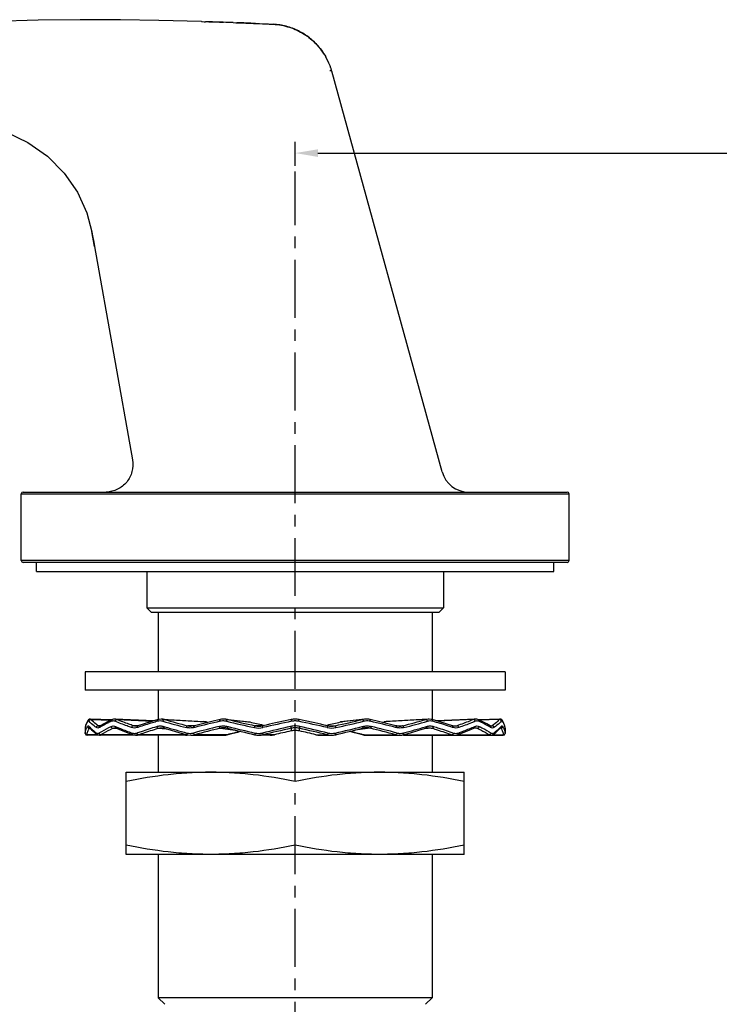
# Model space of a CAD drawing. Header units: millimetres. Extents: x 601 to 1195, y -13 to 407.
# Tile 11 of 18: x 868 to 945, y 154 to 262. Entities that reach past the tile are written whole.
import ezdxf

# ---------------------------------------------------------------- set-up
doc = ezdxf.new("R2010")
doc.units = ezdxf.units.MM
doc.header["$LTSCALE"] = 0.1
doc.linetypes.add('CENTERX2', pattern=[101.6, 63.5, -12.7, 12.7, -12.7])
doc.layers.add('CENTER', color=1, linetype='CENTERX2')
doc.layers.add('DIM', color=3, linetype='Continuous')
doc.styles.get("Standard").update_dxf_attribs({"font": 'arial_0.ttf'})
doc.dimstyles.new('ISO-25', dxfattribs={"dimtxt": 2.5, "dimasz": 2.5, "dimexe": 1.25, "dimexo": 0.625, "dimtad": 1, "dimtxsty": 'Standard', "dimcen": 2.5, "dimadec": 0, "dimazin": 0, "dimtfac": 1, "dimtmove": 0, "dimatfit": 3, "dimfxl": 1, "dimarcsym": 0})

# ---------------------------------------------------------------- blocks, each defined once
blk = doc.blocks.new('*D50')
at = {"layer": 'Defpoints', "color": 0, "transparency": 16777216}
for p in [(998.37, 247.3), (898.37, 245.29), (998.37, 203.08)]:
    blk.add_point(p, dxfattribs=at)
at = {"layer": 'DIM', "color": 0, "lineweight": -2, "transparency": 16777216}
for p, q in [((898.37, 245.91), (898.37, 248.55)), ((998.37, 203.71), (998.37, 248.55)), ((900.87, 247.3), (995.87, 247.3))]:
    blk.add_line(p, q, dxfattribs=at)
at = {"layer": 'DIM', "color": 0, "transparency": 16777216}
for points in [[(900.87, 247.72), (900.87, 246.88), (898.37, 247.3)], [(995.87, 247.72), (995.87, 246.88), (998.37, 247.3)]]:
    blk.add_solid(points, dxfattribs=at)
at = {"layer": 'DIM', "color": 0, "transparency": 16777216, "insert": (948.37, 249.2), "char_height": 2.5, "attachment_point": 5}
blk.add_mtext('100', dxfattribs=at)

msp = doc.modelspace()

# ---------------------------------------------------------------- linework, layer by layer
for p, q in [((879.244, 261.898), (874.823, 261.916)), ((883.43, 261.824), (879.244, 261.898)), ((888.112, 261.704), (883.43, 261.824)), ((888.056, 261.705), (888.056, 261.705)), ((888.112, 261.704), (888.916, 261.683)), ((888.112, 261.704), (888.174, 261.702)), ((888.174, 261.702), (888.411, 261.696)), ((888.411, 261.696), (888.565, 261.692)), ((888.916, 261.683), (889.445, 261.668)), ((889.445, 261.668), (890.093, 261.648)), ((890.093, 261.648), (890.522, 261.634)), ((891.583, 261.599), (891.995, 261.584)), ((894.026, 261.504), (894.894, 261.468)), ((894.894, 261.468), (895.209, 261.454)), ((901.717, 257.845), (901.716, 257.846)), ((902.28, 256.618), (902.281, 256.617)), ((902.369, 256.26), (902.369, 256.26)), ((914.47, 212.363), (902.369, 256.26)), ((876.388, 237.061), (876.098, 238.691)), ((876.302, 237.538), (876.388, 237.061)), ((876.388, 237.062), (880.546, 213.685)), ((868.369, 202.66), (868.369, 209.96)), ((868.369, 209.96), (928.369, 209.96)), ((868.569, 210.16), (928.169, 210.16)), ((928.369, 202.66), (928.369, 209.96)), ((928.369, 202.66), (868.369, 202.66)), ((928.169, 202.46), (868.569, 202.46)), ((870.019, 201.46), (870.019, 202.46)), ((926.719, 201.46), (926.719, 202.46)), ((870.019, 201.46), (926.719, 201.46)), ((882.119, 201.46), (882.119, 197.46)), ((914.619, 201.46), (914.619, 197.46)), ((882.119, 197.46), (882.619, 196.96)), ((882.119, 197.46), (914.619, 197.46)), ((914.619, 197.46), (914.119, 196.96)), ((914.119, 196.96), (882.619, 196.96)), ((883.369, 196.96), (883.369, 190.46)), ((913.369, 196.96), (913.369, 190.46)), ((875.369, 190.46), (875.369, 188.46)), ((921.369, 190.46), (875.369, 190.46)), ((921.369, 190.46), (921.369, 188.46)), ((921.369, 188.46), (875.369, 188.46)), ((883.369, 188.46), (883.369, 185.235)), ((913.369, 188.46), (913.369, 185.235)), ((875.421, 184.623), (875.375, 184.378)), ((875.536, 184.911), (875.42, 184.619)), ((875.535, 184.91), (875.534, 184.908)), ((875.69, 185.16), (875.536, 184.911)), ((875.825, 185.267), (875.823, 185.266)), ((878.283, 185.192), (875.925, 185.284)), ((875.999, 185.238), (878.199, 185.153)), ((877.049, 184.554), (876.802, 184.554)), ((876.944, 184.508), (876.943, 184.508)), ((877.006, 184.53), (877.006, 184.53)), ((882.895, 185.096), (878.652, 185.283)), ((878.844, 185.238), (882.788, 185.065)), ((881.164, 184.554), (880.631, 184.554)), ((880.903, 184.508), (880.903, 184.508)), ((883.788, 185.282), (888.352, 185.011)), ((883.97, 184.478), (884.082, 184.445)), ((884.044, 185.238), (888.609, 184.967)), ((887.337, 184.554), (886.599, 184.554)), ((886.969, 184.508), (886.969, 184.508)), ((888.457, 185), (888.351, 185.011)), ((888.608, 184.969), (888.457, 185)), ((888.807, 184.915), (888.608, 184.969)), ((888.625, 184.965), (888.609, 184.967)), ((888.609, 184.967), (888.624, 184.963)), ((890.764, 185.273), (893.198, 185.002)), ((890.972, 185.238), (890.77, 185.273)), ((890.972, 185.238), (893.401, 184.967)), ((890.972, 184.478), (891.034, 184.462)), ((893.195, 185.002), (893.401, 184.967)), ((894.833, 184.554), (893.988, 184.554)), ((895.202, 184.636), (894.833, 184.554)), ((894.851, 184.637), (895.028, 184.598)), ((901.904, 184.554), (901.536, 184.636)), ((901.71, 184.598), (901.886, 184.637)), ((901.904, 184.554), (902.75, 184.554)), ((905.766, 185.238), (903.337, 184.967)), ((903.337, 184.967), (903.539, 185.002)), ((905.968, 185.273), (903.54, 185.002)), ((905.703, 184.462), (905.766, 184.478)), ((905.971, 185.273), (905.766, 185.238)), ((905.976, 185.274), (905.971, 185.273)), ((907.491, 185.021), (906.569, 185.238)), ((908.113, 184.965), (907.931, 184.915)), ((908.277, 184.999), (908.113, 184.965)), ((908.113, 184.965), (908.129, 184.967)), ((908.113, 184.963), (908.129, 184.967)), ((912.694, 185.238), (908.129, 184.967)), ((908.386, 185.011), (908.277, 184.999)), ((912.951, 185.282), (908.386, 185.011)), ((909.401, 184.554), (910.138, 184.554)), ((909.769, 184.508), (909.769, 184.508)), ((912.656, 184.445), (912.768, 184.478)), ((912.95, 185.282), (912.694, 185.238)), ((914.108, 185.018), (913.369, 185.235)), ((918.085, 185.283), (913.842, 185.096)), ((917.894, 185.238), (913.95, 185.065)), ((915.573, 184.554), (916.107, 184.554)), ((915.837, 184.508), (915.835, 184.508)), ((918.087, 185.283), (918.086, 185.283)), ((918.852, 185.007), (918.383, 185.226)), ((920.812, 185.284), (918.455, 185.192)), ((920.739, 185.238), (918.539, 185.153)), ((919.689, 184.554), (919.936, 184.554)), ((919.732, 184.53), (919.732, 184.53)), ((919.795, 184.508), (919.794, 184.508)), ((920.813, 185.284), (920.813, 185.284)), ((920.891, 185.271), (920.813, 185.284)), ((921.203, 184.908), (921.047, 185.16)), ((875.37, 184.321), (875.369, 184.308)), ((875.369, 184.309), (875.369, 183.716)), ((875.369, 183.714), (875.373, 183.761)), ((875.374, 184.359), (875.37, 184.321)), ((875.374, 184.359), (875.375, 184.378)), ((875.569, 183.514), (875.573, 183.567)), ((886.342, 183.514), (875.569, 183.514)), ((876.744, 183.567), (875.573, 183.567)), ((875.835, 184.283), (875.907, 184.28)), ((875.853, 184.349), (875.853, 184.349)), ((875.886, 184.391), (875.89, 184.388)), ((876.381, 183.836), (876.69, 183.599)), ((876.69, 183.599), (876.691, 183.598)), ((880.595, 183.567), (877.103, 183.567)), ((878.397, 184.283), (878.873, 184.26)), ((878.639, 184.334), (878.64, 184.333)), ((879.316, 184.069), (879.971, 183.803)), ((879.971, 183.803), (880.573, 183.574)), ((886.571, 183.567), (881.199, 183.567)), ((883.368, 184.283), (884.236, 184.228)), ((883.369, 183.514), (883.369, 179.46)), ((883.782, 184.332), (883.782, 184.332)), ((885.734, 183.797), (886.563, 183.568)), ((886.342, 183.514), (886.372, 183.514)), ((886.372, 183.514), (886.588, 183.546)), ((886.588, 183.546), (886.619, 183.555)), ((886.968, 183.514), (890.519, 183.514)), ((887.373, 184.381), (887.284, 184.359)), ((890.916, 183.567), (887.365, 183.567)), ((890.148, 184.283), (891.796, 184.087)), ((890.821, 183.543), (890.928, 183.568)), ((890.927, 183.57), (890.916, 183.567)), ((890.928, 183.568), (890.916, 183.567)), ((893.924, 183.576), (893.962, 183.567)), ((895.643, 183.514), (894.41, 183.514)), ((896.092, 183.567), (894.859, 183.567)), ((897.92, 184.283), (897.92, 183.994)), ((898.817, 184.283), (898.817, 183.994)), ((900.646, 183.567), (901.879, 183.567)), ((901.095, 183.514), (902.328, 183.514)), ((902.776, 183.567), (902.814, 183.576)), ((906.589, 184.283), (904.941, 184.087)), ((905.822, 183.567), (905.81, 183.57)), ((905.81, 183.568), (905.926, 183.542)), ((905.81, 183.568), (905.822, 183.567)), ((905.822, 183.567), (909.373, 183.567)), ((906.219, 183.514), (909.769, 183.514)), ((909.454, 184.359), (909.365, 184.381)), ((909.768, 183.514), (909.769, 183.514)), ((910.119, 183.555), (910.156, 183.544)), ((910.167, 183.567), (915.539, 183.567)), ((910.396, 183.514), (921.169, 183.514)), ((913.37, 184.283), (912.502, 184.228)), ((912.954, 184.332), (912.956, 184.332)), ((913.369, 183.514), (913.369, 179.46)), ((916.142, 183.567), (919.635, 183.567)), ((918.341, 184.283), (917.865, 184.26)), ((918.097, 184.333), (918.098, 184.333)), ((919.993, 183.567), (921.165, 183.567)), ((920.047, 183.599), (920.047, 183.598)), ((920.903, 184.283), (920.83, 184.28)), ((920.885, 184.349), (920.884, 184.349)), ((920.885, 184.349), (920.885, 184.35)), ((921.165, 183.567), (921.169, 183.514)), ((921.364, 184.359), (921.363, 184.378)), ((921.367, 184.324), (921.364, 184.359)), ((921.365, 183.761), (921.369, 183.714)), ((921.369, 184.308), (921.367, 184.324)), ((921.369, 184.309), (921.369, 183.716)), ((879.869, 170.46), (879.869, 179.46)), ((879.869, 179.46), (916.869, 179.46)), ((916.869, 170.46), (916.869, 179.46)), ((916.869, 170.46), (879.869, 170.46)), ((883.369, 170.46), (883.369, 154.743)), ((913.369, 170.46), (913.369, 154.743)), ((884.076, 154.036), (883.369, 154.743)), ((913.369, 154.743), (883.369, 154.743)), ((912.662, 154.036), (913.369, 154.743))]:
    msp.add_line(p, q)
for points in [[(874.823, 261.916), (870.214, 261.861), (865.407, 261.722)], [(902.28, 256.618), (902.187, 256.87), (902.073, 257.14), (901.947, 257.409), (901.814, 257.668), (901.717, 257.845)], [(902.369, 256.26), (902.368, 256.269), (902.366, 256.282), (902.363, 256.297), (902.36, 256.314), (902.357, 256.332), (902.353, 256.351), (902.349, 256.371), (902.345, 256.391), (902.34, 256.412), (902.335, 256.433), (902.329, 256.454), (902.324, 256.476), (902.317, 256.499), (902.311, 256.522), (902.304, 256.545), (902.297, 256.569), (902.289, 256.592), (902.281, 256.617)], [(862.09, 250.613), (864.328, 250.29), (866.759, 249.583), (869.102, 248.47), (871.242, 246.964), (873.074, 245.109), (874.521, 243.002), (875.537, 240.758), (876.092, 238.687)], [(876.092, 238.687), (876.176, 238.232), (876.302, 237.538)], [(875.925, 185.284), (875.826, 185.268), (875.72, 185.197), (875.69, 185.16)], [(875.823, 185.266), (875.717, 185.193), (875.69, 185.16)], [(877.006, 184.53), (876.99, 184.521), (876.952, 184.508), (876.943, 184.508)], [(878.354, 185.226), (877.892, 185.01), (877.396, 184.754), (877.006, 184.53)], [(878.652, 185.283), (878.453, 185.261), (878.355, 185.226)], [(878.652, 185.283), (878.458, 185.262), (878.355, 185.226)], [(881.147, 184.549), (881.088, 184.531), (880.93, 184.508), (880.903, 184.508)], [(883.369, 185.235), (882.64, 185.021), (881.822, 184.768), (881.147, 184.549)], [(883.788, 185.282), (883.699, 185.284), (883.466, 185.259), (883.369, 185.235)], [(887.332, 184.553), (887.237, 184.532), (886.998, 184.508), (886.969, 184.508)], [(890.169, 185.238), (889.26, 185.024), (888.215, 184.772), (887.332, 184.553)], [(890.764, 185.273), (890.587, 185.284), (890.299, 185.263), (890.169, 185.238)], [(906.569, 185.238), (906.448, 185.262), (906.155, 185.284), (905.976, 185.274)], [(909.406, 184.553), (908.535, 184.769), (907.491, 185.021)], [(909.769, 184.508), (909.743, 184.508), (909.509, 184.531), (909.406, 184.553)], [(913.369, 185.235), (913.28, 185.257), (913.043, 185.284), (912.95, 185.282)], [(915.591, 184.549), (914.925, 184.765), (914.108, 185.018)], [(915.835, 184.508), (915.81, 184.508), (915.655, 184.53), (915.591, 184.549)], [(918.283, 185.261), (918.279, 185.262), (918.086, 185.283)], [(918.383, 185.226), (918.285, 185.261), (918.086, 185.283)], [(919.732, 184.53), (919.348, 184.751), (918.852, 185.007)], [(919.795, 184.508), (919.787, 184.508), (919.749, 184.52), (919.732, 184.53)], [(921.047, 185.16), (921.021, 185.193), (920.915, 185.266), (920.813, 185.284)], [(921.363, 184.378), (921.318, 184.619), (921.202, 184.911)], [(875.85, 184.352), (875.849, 184.353), (875.853, 184.349)], [(875.853, 184.349), (876.073, 184.112), (876.381, 183.836)], [(876.691, 183.598), (876.756, 183.559), (876.919, 183.515), (876.945, 183.514)], [(878.64, 184.333), (878.705, 184.325), (878.782, 184.3), (879.316, 184.069)], [(880.573, 183.574), (880.655, 183.547), (880.869, 183.515), (880.903, 183.514)], [(883.782, 184.332), (883.865, 184.323), (884.007, 184.294), (884.038, 184.286)], [(884.038, 184.286), (884.804, 184.062), (885.734, 183.797)], [(886.563, 183.568), (886.667, 183.544), (886.932, 183.514), (886.969, 183.514)], [(890.519, 183.514), (890.552, 183.514), (890.821, 183.543)], [(890.928, 183.568), (891.428, 183.7), (892.08, 183.868), (892.386, 183.945)], [(904.352, 183.945), (904.671, 183.864), (905.322, 183.696), (905.81, 183.568)], [(905.926, 183.542), (906.19, 183.514), (906.219, 183.514)], [(909.769, 183.514), (909.801, 183.514), (910.062, 183.542), (910.175, 183.568)], [(910.156, 183.544), (910.369, 183.514), (910.396, 183.514)], [(910.175, 183.568), (910.992, 183.794), (911.923, 184.059), (912.7, 184.286)], [(912.7, 184.286), (912.724, 184.293), (912.87, 184.323), (912.956, 184.332)], [(915.834, 183.514), (915.865, 183.514), (916.075, 183.545), (916.165, 183.574)], [(916.165, 183.574), (916.758, 183.8), (917.414, 184.066), (917.944, 184.295)], [(917.944, 184.295), (918.031, 184.324), (918.098, 184.333)], [(919.793, 183.514), (919.817, 183.515), (919.977, 183.557), (920.047, 183.598)], [(920.047, 183.599), (920.352, 183.833), (920.661, 184.109), (920.884, 184.349)]]:
    msp.add_lwpolyline(points)
for centre, radius, start, end in [((879.011, -95.246), 357.066, 87.98223, 88.46667), ((878.948, -97.164), 358.985, 87.98296, 88.15242), ((867.155, -400.763), 662.812, 87.676594, 87.852278), ((895.559, 254.294), 7.135, 75.15056, 86.72645), ((895.575, 254.362), 7.066, 63.42181, 75.14096), ((895.583, 254.378), 7.048, 51.93627, 63.42049), ((895.597, 254.396), 7.025, 40.70587, 51.93769), ((895.615, 254.412), 7.001, 30.58522, 40.70369), ((895.615, 254.411), 7.002, 29.43033, 30.58457), ((917.362, 213.16), 3, 195.40978, 269.99056), ((868.569, 209.96), 0.2, 90, 180), ((877.594, 213.134), 2.974, 270.00082, 271.28783), ((928.169, 209.96), 0.2, 0, 90), ((868.569, 202.66), 0.2, 180, 270), ((928.169, 202.66), 0.2, 270, 0), ((878.12, 186.444), 3.034, 220.40329, 222.58358), ((888.473, 206.589), 24.173, 246.1622, 246.51989), ((918.669, 310.955), 130.629, 254.55496, 255.72475), ((918.568, 309.105), 128.588, 254.42598, 255.6047), ((886.969, 185.997), 1.489, 255.62092, 269.97773), ((928.01, 29.773), 159.297, 103.79122, 104.83342), ((929.198, 15.48), 174.003, 102.97076, 103.90854), ((909.419, 259.787), 77.66, 254.46886, 254.60444), ((1022.515, 763.515), 593.264, 257.178807, 257.479959), ((1021.586, 754.167), 583.73, 257.070102, 257.37364), ((981.008, 566.995), 391.944, 257.0841, 257.30158), ((894.41, 186.443), 1.936, 257.39712, 270.0039), ((894.409, 186.466), 1.958, 270.04637, 282.5295), ((1033.724, -408.252), 608.099, 102.909196, 103.207895), ((1033.761, -445.806), 645.295, 102.146324, 102.431654), ((1032.861, -436.156), 635.872, 102.249745, 102.502877), ((898.37, 182.299), 2.235, 90.0201, 102.88948), ((898.369, 183.284), 2, 90.01809, 102.22788), ((898.369, 183.254), 1.83, 90.01661, 102.129), ((898.368, 183.284), 2, 77.77212, 89.98191), ((898.368, 183.254), 1.83, 77.871, 89.98339), ((898.368, 182.299), 2.235, 77.11052, 89.9799), ((763.706, -442.459), 641.869, 77.567585, 77.854437), ((764.449, -433.549), 633.203, 77.496599, 77.750789), ((762.265, -411.477), 611.41, 76.792914, 77.089996), ((814.575, 572.073), 397.152, 282.69983, 282.91448), ((902.329, 186.466), 1.958, 257.47067, 269.98042), ((902.328, 186.443), 1.936, 270.023, 282.60316), ((777.446, 744.047), 573.353, 282.623613, 282.932645), ((776.537, 753.22), 582.712, 282.517314, 282.82392), ((906.165, 183.511), 1.773, 93.59929, 96.12042), ((906.163, 183.52), 1.764, 76.98607, 93.5658), ((868.682, 20.262), 169.087, 76.07788, 77.04287), ((867.554, 25.174), 164.043, 75.18166, 76.1937), ((887.319, 259.785), 77.658, 285.39567, 285.53116), ((908.464, 183.77), 1.243, 96.42709, 105.61642), ((908.457, 183.82), 1.192, 93.43498, 96.3743), ((909.769, 185.996), 1.489, 270.02707, 284.37926), ((879.648, 303.582), 122.871, 284.36788, 285.60144), ((879.559, 305.336), 124.816, 284.24801, 285.47229), ((908.266, 206.586), 24.17, 293.48155, 293.83781), ((918.614, 186.447), 3.038, 317.35413, 319.59553), ((875.569, 183.714), 0.2, 180, 270), ((876.477, 184.254), 1.109, 173.62299, 174.56775), ((881.39, 176.948), 8.653, 120.50425, 121.07959), ((881.584, 176.62), 9.034, 120.09771, 120.50543), ((895.691, 140.135), 46.582, 108.13573, 108.30585), ((917.97, 300.322), 120.731, 253.6987, 254.89682), ((886.342, 184.351), 0.837, 270.03389, 274.91871), ((886.339, 184.381), 0.867, 274.92881, 280.28794), ((886.334, 184.41), 0.897, 280.27569, 282.60241), ((886.325, 184.447), 0.935, 282.62241, 287.53775), ((927.835, 32.085), 156.794, 103.90755, 104.95774), ((890.569, 182.581), 1.753, 83.23852, 103.8823), ((890.519, 185.021), 1.507, 270.01875, 273.02702), ((890.517, 185.048), 1.534, 273.04246, 279.7407), ((890.564, 182.53), 1.804, 76.27876, 83.25796), ((890.51, 185.09), 1.577, 279.74039, 284.92965), ((919.137, 77.398), 109.856, 104.09573, 104.87929), ((1020.384, 714.322), 545.604, 256.28136, 256.59812), ((1021.625, 724.388), 555.494, 256.40311, 256.71425), ((894.376, 186.483), 2.176, 257.54395, 282.45605), ((894.41, 185.454), 1.94, 256.6314, 269.96309), ((894.376, 185.494), 1.78, 256.76991, 283.23009), ((894.409, 185.47), 1.956, 270.01368, 283.31328), ((1032.715, -398.716), 598.379, 103.018595, 103.319642), ((895.641, 185.474), 1.96, 270.05214, 283.30089), ((991.385, -219.524), 414.201, 103.0411, 103.30082), ((898.37, 182.337), 1.997, 90.0222, 103.00674), ((898.37, 182.053), 1.993, 90.02278, 103.0309), ((898.368, 182.337), 1.997, 76.99325, 89.9778), ((898.368, 182.053), 1.993, 76.96909, 89.97722), ((763.281, -401.882), 601.631, 76.681172, 76.980592), ((805.8, -217.614), 412.24, 76.69856, 76.95952), ((901.096, 185.474), 1.96, 256.69931, 269.97588), ((902.329, 185.47), 1.956, 256.68674, 269.94565), ((902.362, 186.483), 2.176, 257.54418, 282.45582), ((902.362, 185.494), 1.78, 256.76992, 283.23008), ((902.327, 185.454), 1.94, 269.99613, 283.36851), ((772.92, 733.563), 564.927, 283.28834, 283.5943), ((774.143, 723.489), 555.034, 283.40457, 283.71595), ((878.219, 79.789), 107.386, 75.1117, 75.91326), ((906.174, 182.53), 1.804, 96.81097, 103.72109), ((906.169, 182.581), 1.753, 76.11825, 96.83129), ((867.74, 27.566), 161.46, 75.05743, 76.07728), ((910.411, 184.443), 0.93, 252.48002, 258.26867), ((910.402, 184.401), 0.888, 258.29689, 260.88202), ((877.375, 305.277), 125.877, 285.12768, 286.27692), ((910.398, 184.373), 0.859, 260.87309, 266.07317), ((910.396, 184.349), 0.835, 266.08456, 270.01414), ((901.046, 140.131), 46.585, 71.69415, 71.86477), ((915.151, 176.616), 9.039, 59.49915, 59.90922), ((915.346, 176.947), 8.655, 58.92044, 59.50035), ((921.169, 183.714), 0.2, 270, 0), ((920.26, 184.254), 1.109, 5.43222, 6.38663)]:
    msp.add_arc(centre, radius, start, end)
for points, knots in [([(891.583, 261.599), (892.327, 261.572), (893.498, 261.526), (894.959, 261.465), (895.676, 261.435), (895.966, 261.418)], [0, 0, 0, 0, 0.5091677, 0.8015774, 1, 1, 1, 1]), ([(895.966, 261.418), (896.572, 261.383), (897.759, 261.162), (899.376, 260.403), (900.736, 259.291), (901.432, 258.351), (901.716, 257.846)], [0, 0, 0, 0, 0.2586886, 0.507778, 0.7531604, 1, 1, 1, 1]), ([(902.167, 256.359), (902.218, 256.347), (902.285, 256.33), (902.366, 256.285), (902.369, 256.26)], [0, 0, 0, 0, 0.677209, 1, 1, 1, 1]), ([(880.547, 213.685), (880.622, 213.264), (880.597, 212.595), (880.286, 211.791), (879.934, 211.244), (879.467, 210.79), (878.739, 210.327), (878.089, 210.17), (877.661, 210.161)], [0, 0, 0, 0, 0.2492494, 0.3746126, 0.4999579, 0.6253115, 0.7506829, 1, 1, 1, 1]), ([(875.655, 185.043), (875.58, 184.94), (875.454, 184.729), (875.388, 184.492), (875.376, 184.377)], [0, 0, 0, 0, 0.5256358, 1, 1, 1, 1]), ([(875.527, 184.29), (875.535, 184.306), (875.569, 184.37), (875.607, 184.432), (875.637, 184.478)], [0, 0, 0, 0, 0.2442154, 1, 1, 1, 1]), ([(875.637, 184.478), (875.648, 184.494), (875.669, 184.521), (875.74, 184.547), (875.787, 184.505), (875.81, 184.478)], [0, 0, 0, 0, 0.2740996, 0.4862526, 1, 1, 1, 1]), ([(875.637, 184.478), (875.639, 184.428), (875.684, 184.327), (875.785, 184.285), (875.835, 184.283)], [0, 0, 0, 0, 0.4974764, 1, 1, 1, 1]), ([(875.7, 185.081), (875.696, 185.079), (875.678, 185.071), (875.664, 185.056), (875.655, 185.043)], [0, 0, 0, 0, 0.2170532, 1, 1, 1, 1]), ([(875.788, 185.043), (875.775, 185.057), (875.75, 185.082), (875.714, 185.085), (875.7, 185.081)], [0, 0, 0, 0, 0.5713411, 1, 1, 1, 1]), ([(875.788, 185.043), (875.79, 185.095), (875.839, 185.2), (875.947, 185.24), (875.999, 185.238)], [0, 0, 0, 0, 0.499583, 1, 1, 1, 1]), ([(876.598, 184.359), (876.516, 184.414), (876.227, 184.619), (875.957, 184.852), (875.788, 185.043)], [0, 0, 0, 0, 0.2791031, 1, 1, 1, 1]), ([(875.999, 185.238), (875.993, 185.245), (875.973, 185.266), (875.946, 185.283), (875.926, 185.284)], [0, 0, 0, 0, 0.305787, 1, 1, 1, 1]), ([(876.802, 184.554), (876.72, 184.61), (876.434, 184.814), (876.166, 185.047), (875.999, 185.238)], [0, 0, 0, 0, 0.2789041, 1, 1, 1, 1]), ([(876.598, 184.359), (876.601, 184.41), (876.648, 184.511), (876.752, 184.555), (876.802, 184.554)], [0, 0, 0, 0, 0.505762, 1, 1, 1, 1]), ([(876.943, 184.508), (876.931, 184.508), (876.881, 184.512), (876.833, 184.533), (876.802, 184.554)], [0, 0, 0, 0, 0.2435533, 1, 1, 1, 1]), ([(876.901, 183.761), (876.996, 183.823), (877.419, 184.084), (877.861, 184.313), (878.206, 184.478)], [0, 0, 0, 0, 0.2293292, 1, 1, 1, 1]), ([(876.924, 184.359), (876.921, 184.392), (876.932, 184.461), (876.978, 184.513), (877.006, 184.53)], [0, 0, 0, 0, 0.5107841, 1, 1, 1, 1]), ([(878.261, 185.043), (878.15, 184.994), (877.74, 184.807), (877.339, 184.601), (877.054, 184.436)], [0, 0, 0, 0, 0.2688921, 1, 1, 1, 1]), ([(878.206, 184.478), (878.281, 184.513), (878.454, 184.555), (878.625, 184.513), (878.704, 184.478)], [0, 0, 0, 0, 0.4910516, 1, 1, 1, 1]), ([(878.206, 184.478), (878.212, 184.428), (878.255, 184.333), (878.35, 184.285), (878.397, 184.283)], [0, 0, 0, 0, 0.5172757, 1, 1, 1, 1]), ([(878.261, 185.043), (878.257, 185.08), (878.268, 185.156), (878.323, 185.211), (878.354, 185.225)], [0, 0, 0, 0, 0.5217695, 1, 1, 1, 1]), ([(878.645, 185.043), (878.584, 185.069), (878.452, 185.099), (878.32, 185.069), (878.261, 185.043)], [0, 0, 0, 0, 0.5068627, 1, 1, 1, 1]), ([(878.645, 185.043), (878.651, 185.095), (878.695, 185.193), (878.797, 185.24), (878.844, 185.238)], [0, 0, 0, 0, 0.5234346, 1, 1, 1, 1]), ([(880.447, 184.359), (880.286, 184.415), (879.68, 184.63), (879.08, 184.861), (878.645, 185.043)], [0, 0, 0, 0, 0.2661085, 1, 1, 1, 1]), ([(878.844, 185.238), (878.828, 185.245), (878.767, 185.268), (878.702, 185.281), (878.653, 185.283)], [0, 0, 0, 0, 0.2587554, 1, 1, 1, 1]), ([(878.704, 184.478), (878.699, 184.44), (878.708, 184.365), (878.762, 184.309), (878.793, 184.295)], [0, 0, 0, 0, 0.5254638, 1, 1, 1, 1]), ([(880.631, 184.554), (880.471, 184.611), (879.87, 184.825), (879.275, 185.056), (878.844, 185.238)], [0, 0, 0, 0, 0.2660748, 1, 1, 1, 1]), ([(880.447, 184.359), (880.454, 184.41), (880.494, 184.502), (880.587, 184.555), (880.631, 184.554)], [0, 0, 0, 0, 0.5377773, 1, 1, 1, 1]), ([(881.019, 183.761), (881.191, 183.822), (881.916, 184.073), (882.648, 184.307), (883.207, 184.478)], [0, 0, 0, 0, 0.2384687, 1, 1, 1, 1]), ([(881.06, 184.359), (881.054, 184.399), (881.058, 184.477), (881.115, 184.538), (881.147, 184.549)], [0, 0, 0, 0, 0.5476598, 1, 1, 1, 1]), ([(883.293, 185.043), (883.109, 184.991), (882.406, 184.787), (881.706, 184.571), (881.191, 184.402)], [0, 0, 0, 0, 0.2607301, 1, 1, 1, 1]), ([(883.207, 184.478), (883.329, 184.515), (883.587, 184.553), (883.845, 184.514), (883.97, 184.478)], [0, 0, 0, 0, 0.4955229, 1, 1, 1, 1]), ([(883.207, 184.478), (883.211, 184.453), (883.235, 184.371), (883.307, 184.286), (883.368, 184.283)], [0, 0, 0, 0, 0.2921989, 1, 1, 1, 1]), ([(883.293, 185.043), (883.286, 185.084), (883.285, 185.161), (883.338, 185.227), (883.369, 185.235)], [0, 0, 0, 0, 0.5712156, 1, 1, 1, 1]), ([(883.881, 185.043), (883.785, 185.07), (883.586, 185.098), (883.387, 185.07), (883.293, 185.043)], [0, 0, 0, 0, 0.5033819, 1, 1, 1, 1]), ([(883.881, 185.043), (883.883, 185.056), (883.895, 185.106), (883.918, 185.154), (883.943, 185.184)], [0, 0, 0, 0, 0.258167, 1, 1, 1, 1]), ([(883.943, 185.184), (883.95, 185.192), (883.977, 185.22), (884.016, 185.24), (884.044, 185.238)], [0, 0, 0, 0, 0.2906471, 1, 1, 1, 1]), ([(883.97, 184.478), (883.966, 184.456), (883.963, 184.413), (883.973, 184.342), (884.009, 184.295), (884.038, 184.286)], [0, 0, 0, 0, 0.3060398, 0.5806836, 1, 1, 1, 1]), ([(886.459, 184.359), (886.468, 184.408), (886.494, 184.486), (886.566, 184.555), (886.599, 184.554)], [0, 0, 0, 0, 0.5953408, 1, 1, 1, 1]), ([(887.284, 184.359), (887.28, 184.382), (887.275, 184.426), (887.279, 184.494), (887.306, 184.546), (887.332, 184.553)], [0, 0, 0, 0, 0.3301557, 0.6185824, 1, 1, 1, 1]), ([(890.036, 184.478), (890.188, 184.515), (890.504, 184.553), (890.819, 184.515), (890.972, 184.478)], [0, 0, 0, 0, 0.4980249, 1, 1, 1, 1]), ([(890.036, 184.478), (890.047, 184.431), (890.068, 184.366), (890.111, 184.303), (890.137, 184.284), (890.148, 184.283)], [0, 0, 0, 0, 0.620893, 0.8500661, 1, 1, 1, 1]), ([(890.143, 185.043), (890.134, 185.086), (890.125, 185.146), (890.146, 185.232), (890.169, 185.238)], [0, 0, 0, 0, 0.6511993, 1, 1, 1, 1]), ([(890.864, 185.043), (890.805, 185.057), (890.566, 185.097), (890.319, 185.084), (890.143, 185.043)], [0, 0, 0, 0, 0.252048, 1, 1, 1, 1]), ([(890.885, 185.119), (890.887, 185.125), (890.895, 185.147), (890.905, 185.169), (890.913, 185.184)], [0, 0, 0, 0, 0.268383, 1, 1, 1, 1]), ([(890.913, 185.184), (890.921, 185.199), (890.935, 185.222), (890.961, 185.239), (890.972, 185.238)], [0, 0, 0, 0, 0.6249032, 1, 1, 1, 1]), ([(890.972, 184.478), (890.967, 184.454), (890.96, 184.407), (890.957, 184.346), (890.969, 184.285), (890.991, 184.283)], [0, 0, 0, 0, 0.3630226, 0.6704355, 1, 1, 1, 1]), ([(893.907, 184.359), (893.912, 184.384), (893.924, 184.431), (893.945, 184.493), (893.963, 184.531), (893.98, 184.555), (893.988, 184.554)], [0, 0, 0, 0, 0.3587357, 0.6714383, 0.892073, 1, 1, 1, 1]), ([(894.845, 184.359), (894.84, 184.384), (894.831, 184.429), (894.824, 184.492), (894.822, 184.527), (894.828, 184.555), (894.833, 184.554)], [0, 0, 0, 0, 0.3819266, 0.7029467, 0.9148425, 1, 1, 1, 1]), ([(897.871, 184.478), (897.877, 184.453), (897.887, 184.408), (897.9, 184.355), (897.909, 184.32), (897.914, 184.302), (897.918, 184.29), (897.919, 184.284), (897.92, 184.283)], [0, 0, 0, 0, 0.3728128, 0.6929887, 0.8175979, 0.912244, 0.9737526, 1, 1, 1, 1]), ([(897.985, 185.043), (897.979, 185.068), (897.97, 185.112), (897.954, 185.183), (897.953, 185.203), (897.943, 185.242), (897.946, 185.238)], [0, 0, 0, 0, 0.3916832, 0.7206353, 0.934665, 1, 1, 1, 1]), ([(898.753, 185.043), (898.758, 185.068), (898.767, 185.112), (898.783, 185.183), (898.785, 185.203), (898.794, 185.242), (898.792, 185.238)], [0, 0, 0, 0, 0.3916831, 0.7206353, 0.934665, 1, 1, 1, 1]), ([(898.867, 184.478), (898.861, 184.453), (898.85, 184.408), (898.837, 184.355), (898.828, 184.32), (898.824, 184.302), (898.82, 184.29), (898.819, 184.284), (898.817, 184.283)], [0, 0, 0, 0, 0.3728127, 0.6929886, 0.8175978, 0.9122439, 0.9737526, 1, 1, 1, 1]), ([(901.893, 184.359), (901.898, 184.384), (901.907, 184.429), (901.914, 184.492), (901.916, 184.527), (901.91, 184.555), (901.904, 184.554)], [0, 0, 0, 0, 0.3819263, 0.7029463, 0.9148425, 1, 1, 1, 1]), ([(902.831, 184.359), (902.826, 184.384), (902.814, 184.431), (902.793, 184.493), (902.775, 184.531), (902.758, 184.555), (902.75, 184.554)], [0, 0, 0, 0, 0.3587361, 0.6714391, 0.8920734, 1, 1, 1, 1]), ([(905.766, 184.478), (905.771, 184.454), (905.778, 184.407), (905.781, 184.346), (905.768, 184.285), (905.746, 184.283)], [0, 0, 0, 0, 0.3630228, 0.6704359, 1, 1, 1, 1]), ([(905.825, 185.184), (905.816, 185.199), (905.803, 185.222), (905.776, 185.239), (905.766, 185.238)], [0, 0, 0, 0, 0.624901, 1, 1, 1, 1]), ([(905.766, 184.478), (905.919, 184.515), (906.234, 184.553), (906.549, 184.515), (906.701, 184.478)], [0, 0, 0, 0, 0.5019077, 1, 1, 1, 1]), ([(905.853, 185.119), (905.851, 185.125), (905.843, 185.147), (905.833, 185.169), (905.825, 185.184)], [0, 0, 0, 0, 0.2683842, 1, 1, 1, 1]), ([(906.595, 185.043), (906.419, 185.084), (906.171, 185.097), (905.933, 185.057), (905.873, 185.043)], [0, 0, 0, 0, 0.7479061, 1, 1, 1, 1]), ([(906.595, 185.043), (906.604, 185.086), (906.613, 185.146), (906.592, 185.232), (906.569, 185.238)], [0, 0, 0, 0, 0.6511992, 1, 1, 1, 1]), ([(906.701, 184.478), (906.691, 184.431), (906.67, 184.366), (906.627, 184.303), (906.601, 184.284), (906.589, 184.283)], [0, 0, 0, 0, 0.6208923, 0.8500656, 1, 1, 1, 1]), ([(909.454, 184.359), (909.458, 184.382), (909.462, 184.426), (909.458, 184.494), (909.432, 184.546), (909.406, 184.553)], [0, 0, 0, 0, 0.3301556, 0.618582, 1, 1, 1, 1]), ([(910.279, 184.359), (910.27, 184.408), (910.243, 184.486), (910.172, 184.555), (910.138, 184.554)], [0, 0, 0, 0, 0.5953416, 1, 1, 1, 1]), ([(912.795, 185.184), (912.787, 185.192), (912.761, 185.22), (912.721, 185.24), (912.694, 185.238)], [0, 0, 0, 0, 0.290646, 1, 1, 1, 1]), ([(912.768, 184.478), (912.772, 184.456), (912.775, 184.413), (912.765, 184.342), (912.729, 184.295), (912.7, 184.286)], [0, 0, 0, 0, 0.3060399, 0.580684, 1, 1, 1, 1]), ([(912.768, 184.478), (912.893, 184.514), (913.151, 184.553), (913.409, 184.515), (913.531, 184.478)], [0, 0, 0, 0, 0.5044102, 1, 1, 1, 1]), ([(912.857, 185.043), (912.855, 185.056), (912.843, 185.106), (912.819, 185.154), (912.795, 185.184)], [0, 0, 0, 0, 0.2581678, 1, 1, 1, 1]), ([(913.445, 185.043), (913.35, 185.07), (913.152, 185.098), (912.953, 185.07), (912.857, 185.043)], [0, 0, 0, 0, 0.4965111, 1, 1, 1, 1]), ([(913.445, 185.043), (913.452, 185.084), (913.453, 185.161), (913.399, 185.227), (913.369, 185.235)], [0, 0, 0, 0, 0.5712154, 1, 1, 1, 1]), ([(913.531, 184.478), (913.526, 184.453), (913.503, 184.371), (913.431, 184.286), (913.37, 184.283)], [0, 0, 0, 0, 0.2921985, 1, 1, 1, 1]), ([(915.546, 184.402), (915.38, 184.457), (914.683, 184.681), (913.981, 184.89), (913.445, 185.043)], [0, 0, 0, 0, 0.2390597, 1, 1, 1, 1]), ([(913.531, 184.478), (913.723, 184.419), (914.456, 184.192), (915.185, 183.95), (915.719, 183.761)], [0, 0, 0, 0, 0.2613029, 1, 1, 1, 1]), ([(915.678, 184.359), (915.684, 184.399), (915.68, 184.477), (915.622, 184.538), (915.591, 184.549)], [0, 0, 0, 0, 0.5476592, 1, 1, 1, 1]), ([(917.894, 185.238), (917.756, 185.18), (917.166, 184.938), (916.568, 184.716), (916.107, 184.554)], [0, 0, 0, 0, 0.2337234, 1, 1, 1, 1]), ([(916.29, 184.359), (916.283, 184.41), (916.244, 184.502), (916.151, 184.555), (916.107, 184.554)], [0, 0, 0, 0, 0.5377773, 1, 1, 1, 1]), ([(918.093, 185.043), (917.954, 184.985), (917.359, 184.743), (916.756, 184.521), (916.29, 184.359)], [0, 0, 0, 0, 0.2336883, 1, 1, 1, 1]), ([(918.086, 185.283), (918.07, 185.283), (918.004, 185.277), (917.94, 185.258), (917.894, 185.238)], [0, 0, 0, 0, 0.2435179, 1, 1, 1, 1]), ([(918.093, 185.043), (918.087, 185.095), (918.042, 185.193), (917.941, 185.24), (917.894, 185.238)], [0, 0, 0, 0, 0.5234349, 1, 1, 1, 1]), ([(918.034, 184.478), (918.038, 184.44), (918.03, 184.365), (917.975, 184.309), (917.944, 184.295)], [0, 0, 0, 0, 0.5254646, 1, 1, 1, 1]), ([(918.034, 184.478), (918.113, 184.513), (918.284, 184.555), (918.456, 184.513), (918.532, 184.478)], [0, 0, 0, 0, 0.5088834, 1, 1, 1, 1]), ([(918.477, 185.043), (918.418, 185.069), (918.285, 185.099), (918.154, 185.069), (918.093, 185.043)], [0, 0, 0, 0, 0.4930329, 1, 1, 1, 1]), ([(918.532, 184.478), (918.526, 184.428), (918.483, 184.333), (918.387, 184.285), (918.341, 184.283)], [0, 0, 0, 0, 0.5172751, 1, 1, 1, 1]), ([(918.477, 185.043), (918.481, 185.08), (918.47, 185.156), (918.415, 185.211), (918.384, 185.225)], [0, 0, 0, 0, 0.5217692, 1, 1, 1, 1]), ([(919.683, 184.437), (919.593, 184.489), (919.2, 184.708), (918.793, 184.903), (918.477, 185.043)], [0, 0, 0, 0, 0.2311766, 1, 1, 1, 1]), ([(918.532, 184.478), (918.653, 184.42), (919.098, 184.201), (919.533, 183.958), (919.837, 183.761)], [0, 0, 0, 0, 0.2707855, 1, 1, 1, 1]), ([(919.814, 184.359), (919.817, 184.392), (919.806, 184.461), (919.759, 184.513), (919.732, 184.53)], [0, 0, 0, 0, 0.5107836, 1, 1, 1, 1]), ([(919.936, 184.554), (919.925, 184.547), (919.882, 184.521), (919.832, 184.508), (919.795, 184.508)], [0, 0, 0, 0, 0.2643208, 1, 1, 1, 1]), ([(920.739, 185.238), (920.687, 185.179), (920.443, 184.925), (920.162, 184.709), (919.936, 184.554)], [0, 0, 0, 0, 0.2222738, 1, 1, 1, 1]), ([(920.14, 184.359), (920.136, 184.41), (920.09, 184.511), (919.986, 184.555), (919.936, 184.554)], [0, 0, 0, 0, 0.5057626, 1, 1, 1, 1]), ([(920.95, 185.043), (920.898, 184.984), (920.652, 184.729), (920.368, 184.513), (920.14, 184.359)], [0, 0, 0, 0, 0.2220708, 1, 1, 1, 1]), ([(920.813, 185.284), (920.807, 185.283), (920.777, 185.278), (920.754, 185.256), (920.739, 185.238)], [0, 0, 0, 0, 0.2086345, 1, 1, 1, 1]), ([(920.95, 185.043), (920.947, 185.095), (920.899, 185.2), (920.79, 185.24), (920.739, 185.238)], [0, 0, 0, 0, 0.4995832, 1, 1, 1, 1]), ([(921.101, 184.478), (921.099, 184.428), (921.054, 184.327), (920.953, 184.285), (920.903, 184.283)], [0, 0, 0, 0, 0.4974759, 1, 1, 1, 1]), ([(920.928, 184.478), (920.951, 184.505), (920.998, 184.547), (921.068, 184.521), (921.09, 184.494), (921.101, 184.478)], [0, 0, 0, 0, 0.5136778, 0.7258546, 1, 1, 1, 1]), ([(921.001, 185.081), (920.996, 185.079), (920.977, 185.071), (920.961, 185.056), (920.95, 185.043)], [0, 0, 0, 0, 0.2139603, 1, 1, 1, 1]), ([(921.083, 185.043), (921.072, 185.057), (921.05, 185.083), (921.014, 185.085), (921.001, 185.081)], [0, 0, 0, 0, 0.5546705, 1, 1, 1, 1]), ([(921.362, 184.377), (921.349, 184.492), (921.284, 184.729), (921.158, 184.94), (921.083, 185.043)], [0, 0, 0, 0, 0.4743599, 1, 1, 1, 1]), ([(921.101, 184.478), (921.111, 184.462), (921.15, 184.401), (921.186, 184.338), (921.211, 184.29)], [0, 0, 0, 0, 0.2560935, 1, 1, 1, 1]), ([(875.373, 183.761), (875.376, 183.806), (875.4, 183.989), (875.464, 184.165), (875.527, 184.29)], [0, 0, 0, 0, 0.2416025, 1, 1, 1, 1]), ([(875.373, 183.761), (875.373, 183.711), (875.417, 183.607), (875.522, 183.567), (875.573, 183.567)], [0, 0, 0, 0, 0.4953428, 1, 1, 1, 1]), ([(875.573, 183.567), (875.582, 183.689), (875.64, 183.942), (875.761, 184.171), (875.835, 184.283)], [0, 0, 0, 0, 0.4782676, 1, 1, 1, 1]), ([(875.835, 184.283), (875.838, 184.288), (875.849, 184.304), (875.863, 184.318), (875.875, 184.325)], [0, 0, 0, 0, 0.2864821, 1, 1, 1, 1]), ([(875.89, 184.388), (875.939, 184.334), (876.164, 184.106), (876.416, 183.905), (876.618, 183.761)], [0, 0, 0, 0, 0.2273782, 1, 1, 1, 1]), ([(876.924, 184.359), (876.873, 184.329), (876.759, 184.287), (876.644, 184.328), (876.598, 184.359)], [0, 0, 0, 0, 0.5129248, 1, 1, 1, 1]), ([(876.618, 183.761), (876.616, 183.73), (876.625, 183.667), (876.666, 183.616), (876.69, 183.599)], [0, 0, 0, 0, 0.50841, 1, 1, 1, 1]), ([(876.618, 183.761), (876.658, 183.733), (876.758, 183.695), (876.858, 183.734), (876.901, 183.761)], [0, 0, 0, 0, 0.4888825, 1, 1, 1, 1]), ([(876.901, 183.761), (876.905, 183.711), (876.952, 183.611), (877.054, 183.567), (877.103, 183.567)], [0, 0, 0, 0, 0.5075717, 1, 1, 1, 1]), ([(876.945, 183.514), (876.958, 183.514), (877.014, 183.519), (877.067, 183.543), (877.103, 183.567)], [0, 0, 0, 0, 0.2342957, 1, 1, 1, 1]), ([(877.103, 183.567), (877.198, 183.628), (877.617, 183.889), (878.054, 184.118), (878.397, 184.283)], [0, 0, 0, 0, 0.2294189, 1, 1, 1, 1]), ([(878.397, 184.283), (878.416, 184.292), (878.493, 184.324), (878.577, 184.336), (878.639, 184.334)], [0, 0, 0, 0, 0.2553547, 1, 1, 1, 1]), ([(878.842, 184.417), (878.97, 184.362), (879.513, 184.131), (880.064, 183.917), (880.487, 183.761)], [0, 0, 0, 0, 0.2358117, 1, 1, 1, 1]), ([(881.06, 184.359), (880.96, 184.326), (880.752, 184.29), (880.544, 184.325), (880.447, 184.359)], [0, 0, 0, 0, 0.5059843, 1, 1, 1, 1]), ([(880.487, 183.761), (880.481, 183.722), (880.486, 183.645), (880.541, 183.586), (880.573, 183.574)], [0, 0, 0, 0, 0.5420462, 1, 1, 1, 1]), ([(880.487, 183.761), (880.57, 183.73), (880.752, 183.697), (880.933, 183.731), (881.019, 183.761)], [0, 0, 0, 0, 0.4947253, 1, 1, 1, 1]), ([(880.903, 183.514), (880.928, 183.514), (881.028, 183.518), (881.127, 183.541), (881.199, 183.567)], [0, 0, 0, 0, 0.2459423, 1, 1, 1, 1]), ([(881.019, 183.761), (881.026, 183.711), (881.065, 183.621), (881.156, 183.567), (881.199, 183.567)], [0, 0, 0, 0, 0.5418536, 1, 1, 1, 1]), ([(881.199, 183.567), (881.37, 183.627), (882.089, 183.878), (882.814, 184.112), (883.368, 184.283)], [0, 0, 0, 0, 0.2384894, 1, 1, 1, 1]), ([(887.284, 184.359), (887.149, 184.325), (886.871, 184.29), (886.592, 184.325), (886.459, 184.359)], [0, 0, 0, 0, 0.502921, 1, 1, 1, 1]), ([(886.513, 183.761), (886.508, 183.739), (886.5, 183.675), (886.519, 183.581), (886.563, 183.568)], [0, 0, 0, 0, 0.3329932, 1, 1, 1, 1]), ([(886.513, 183.761), (886.628, 183.73), (886.87, 183.698), (887.112, 183.73), (887.229, 183.761)], [0, 0, 0, 0, 0.4974386, 1, 1, 1, 1]), ([(887.229, 183.761), (887.239, 183.713), (887.265, 183.637), (887.332, 183.567), (887.365, 183.567)], [0, 0, 0, 0, 0.6015653, 1, 1, 1, 1]), ([(893.968, 183.761), (893.963, 183.737), (893.953, 183.692), (893.948, 183.629), (893.946, 183.592), (893.955, 183.567), (893.962, 183.567)], [0, 0, 0, 0, 0.3776616, 0.6949889, 0.906372, 1, 1, 1, 1]), ([(894.783, 183.761), (894.789, 183.736), (894.801, 183.691), (894.821, 183.628), (894.838, 183.591), (894.852, 183.567), (894.859, 183.567)], [0, 0, 0, 0, 0.3627261, 0.6778535, 0.898265, 1, 1, 1, 1]), ([(901.955, 183.761), (901.949, 183.736), (901.937, 183.691), (901.917, 183.628), (901.9, 183.591), (901.886, 183.567), (901.879, 183.567)], [0, 0, 0, 0, 0.3627259, 0.677853, 0.8982648, 1, 1, 1, 1]), ([(902.769, 183.761), (902.775, 183.737), (902.784, 183.692), (902.79, 183.629), (902.792, 183.592), (902.782, 183.567), (902.776, 183.567)], [0, 0, 0, 0, 0.3776618, 0.6949892, 0.906372, 1, 1, 1, 1]), ([(906.219, 183.514), (906.119, 183.514), (905.985, 183.527), (905.854, 183.558), (905.822, 183.567)], [0, 0, 0, 0, 0.747696, 1, 1, 1, 1]), ([(909.509, 183.761), (909.499, 183.713), (909.473, 183.637), (909.405, 183.567), (909.373, 183.567)], [0, 0, 0, 0, 0.6015649, 1, 1, 1, 1]), ([(910.279, 184.359), (910.145, 184.325), (909.867, 184.29), (909.589, 184.325), (909.454, 184.359)], [0, 0, 0, 0, 0.4970312, 1, 1, 1, 1]), ([(909.509, 183.761), (909.626, 183.73), (909.868, 183.698), (910.109, 183.73), (910.225, 183.761)], [0, 0, 0, 0, 0.5025404, 1, 1, 1, 1]), ([(910.225, 183.761), (910.23, 183.739), (910.238, 183.675), (910.219, 183.581), (910.175, 183.568)], [0, 0, 0, 0, 0.3329934, 1, 1, 1, 1]), ([(913.37, 184.283), (913.56, 184.224), (914.287, 183.997), (915.009, 183.755), (915.539, 183.567)], [0, 0, 0, 0, 0.261283, 1, 1, 1, 1]), ([(915.719, 183.761), (915.711, 183.711), (915.673, 183.621), (915.582, 183.567), (915.539, 183.567)], [0, 0, 0, 0, 0.5418534, 1, 1, 1, 1]), ([(915.539, 183.567), (915.563, 183.558), (915.658, 183.528), (915.759, 183.514), (915.833, 183.514)], [0, 0, 0, 0, 0.2558306, 1, 1, 1, 1]), ([(916.29, 184.359), (916.194, 184.325), (915.985, 184.29), (915.777, 184.326), (915.678, 184.359)], [0, 0, 0, 0, 0.4939215, 1, 1, 1, 1]), ([(915.719, 183.761), (915.805, 183.731), (915.986, 183.697), (916.167, 183.73), (916.251, 183.761)], [0, 0, 0, 0, 0.5051331, 1, 1, 1, 1]), ([(916.251, 183.761), (916.257, 183.722), (916.252, 183.645), (916.196, 183.586), (916.165, 183.574)], [0, 0, 0, 0, 0.5420463, 1, 1, 1, 1]), ([(916.251, 183.761), (916.397, 183.815), (916.95, 184.023), (917.498, 184.244), (917.896, 184.417)], [0, 0, 0, 0, 0.2640352, 1, 1, 1, 1]), ([(918.098, 184.333), (918.16, 184.336), (918.245, 184.324), (918.322, 184.292), (918.341, 184.283)], [0, 0, 0, 0, 0.7446416, 1, 1, 1, 1]), ([(918.341, 184.283), (918.461, 184.225), (918.903, 184.006), (919.333, 183.763), (919.635, 183.567)], [0, 0, 0, 0, 0.2706997, 1, 1, 1, 1]), ([(919.837, 183.761), (919.833, 183.711), (919.786, 183.611), (919.684, 183.567), (919.635, 183.567)], [0, 0, 0, 0, 0.5075713, 1, 1, 1, 1]), ([(919.635, 183.567), (919.647, 183.558), (919.696, 183.53), (919.752, 183.514), (919.793, 183.514)], [0, 0, 0, 0, 0.2727543, 1, 1, 1, 1]), ([(920.14, 184.359), (920.094, 184.328), (919.978, 184.287), (919.864, 184.329), (919.814, 184.359)], [0, 0, 0, 0, 0.4870311, 1, 1, 1, 1]), ([(919.837, 183.761), (919.88, 183.734), (919.979, 183.695), (920.08, 183.733), (920.12, 183.761)], [0, 0, 0, 0, 0.5110983, 1, 1, 1, 1]), ([(920.12, 183.761), (920.122, 183.73), (920.112, 183.667), (920.072, 183.616), (920.047, 183.599)], [0, 0, 0, 0, 0.5084103, 1, 1, 1, 1]), ([(920.12, 183.761), (920.191, 183.812), (920.449, 184.004), (920.691, 184.217), (920.849, 184.389)], [0, 0, 0, 0, 0.27343, 1, 1, 1, 1]), ([(920.862, 184.325), (920.866, 184.323), (920.882, 184.312), (920.895, 184.296), (920.903, 184.283)], [0, 0, 0, 0, 0.2184677, 1, 1, 1, 1]), ([(920.903, 184.283), (920.976, 184.171), (921.098, 183.942), (921.156, 183.689), (921.165, 183.567)], [0, 0, 0, 0, 0.5217253, 1, 1, 1, 1]), ([(921.365, 183.761), (921.365, 183.711), (921.321, 183.607), (921.216, 183.567), (921.165, 183.567)], [0, 0, 0, 0, 0.4953425, 1, 1, 1, 1]), ([(921.211, 184.29), (921.233, 184.247), (921.309, 184.079), (921.355, 183.897), (921.365, 183.761)], [0, 0, 0, 0, 0.2618966, 1, 1, 1, 1]), ([(889.119, 179.46), (888.344, 179.46), (886.792, 179.414), (883.697, 179.147), (881.393, 178.767), (879.869, 178.46)], [0, 0, 0, 0, 0.2495955, 0.4993916, 1, 1, 1, 1]), ([(898.369, 178.46), (896.845, 178.767), (894.541, 179.147), (891.445, 179.414), (889.894, 179.46), (889.119, 179.46)], [0, 0, 0, 0, 0.5006084, 0.7504045, 1, 1, 1, 1]), ([(907.619, 179.46), (906.844, 179.46), (905.292, 179.414), (902.197, 179.147), (899.893, 178.767), (898.369, 178.46)], [0, 0, 0, 0, 0.2495955, 0.4993916, 1, 1, 1, 1]), ([(916.869, 178.46), (915.345, 178.767), (913.041, 179.147), (909.945, 179.414), (908.394, 179.46), (907.619, 179.46)], [0, 0, 0, 0, 0.5006084, 0.7504045, 1, 1, 1, 1]), ([(889.119, 170.46), (888.344, 170.46), (886.792, 170.506), (883.697, 170.773), (881.393, 171.153), (879.869, 171.46)], [0, 0, 0, 0, 0.2495955, 0.4993916, 1, 1, 1, 1]), ([(898.369, 171.46), (896.845, 171.153), (894.541, 170.773), (891.445, 170.506), (889.894, 170.46), (889.119, 170.46)], [0, 0, 0, 0, 0.5006084, 0.7504045, 1, 1, 1, 1]), ([(907.619, 170.46), (906.844, 170.46), (905.292, 170.506), (902.197, 170.773), (899.893, 171.153), (898.369, 171.46)], [0, 0, 0, 0, 0.2495955, 0.4993916, 1, 1, 1, 1]), ([(916.869, 171.46), (915.345, 171.153), (913.041, 170.773), (909.945, 170.506), (908.394, 170.46), (907.619, 170.46)], [0, 0, 0, 0, 0.5006084, 0.7504045, 1, 1, 1, 1])]:
    msp.add_open_spline(points, degree=3, knots=knots)
for points in [[(895.209, 261.454), (895.535, 261.44), (895.803, 261.427), (895.966, 261.418)], [(875.655, 185.043), (875.653, 185.084), (875.666, 185.127), (875.69, 185.16)], [(875.81, 184.478), (875.808, 184.432), (875.824, 184.384), (875.853, 184.349)], [(880.903, 184.508), (880.811, 184.508), (880.718, 184.524), (880.631, 184.554)], [(884.044, 185.238), (883.961, 185.262), (883.875, 185.276), (883.789, 185.282)], [(888.351, 185.011), (888.438, 185.006), (888.525, 184.991), (888.609, 184.967)], [(890.764, 185.273), (890.569, 185.295), (890.368, 185.283), (890.177, 185.238)], [(890.864, 185.043), (890.87, 185.069), (890.876, 185.094), (890.885, 185.119)], [(905.873, 185.043), (905.868, 185.069), (905.861, 185.094), (905.853, 185.119)], [(916.107, 184.554), (916.021, 184.524), (915.928, 184.508), (915.837, 184.508)], [(920.928, 184.478), (920.93, 184.432), (920.914, 184.383), (920.885, 184.349)], [(921.083, 185.043), (921.084, 185.084), (921.071, 185.127), (921.047, 185.16)], [(883.368, 184.283), (883.501, 184.324), (883.643, 184.34), (883.782, 184.332)], [(886.969, 183.514), (887.102, 183.514), (887.237, 183.532), (887.365, 183.567)], [(909.373, 183.567), (909.501, 183.532), (909.635, 183.514), (909.768, 183.514)], [(912.956, 184.332), (913.094, 184.34), (913.237, 184.324), (913.37, 184.283)]]:
    msp.add_open_spline(points, degree=3)
at = {"layer": 'CENTER'}
msp.add_line((898.369, 127.653), (898.369, 245.289), dxfattribs=at)

# ---------------------------------------------------------------- dimensions: what is measured, and where the dimension line sits
at = {"layer": 'DIM'}
dim = msp.add_linear_dim(base=(998.369, 247.299), p1=(898.369, 245.289), p2=(998.369, 203.085), dimstyle='ISO-25', dxfattribs=at)
dim.commit()
dim.dimension.update_dxf_attribs({"geometry": '*D50', "text_midpoint": (948.369, 249.201)})

doc.saveas('drawing.dxf')
